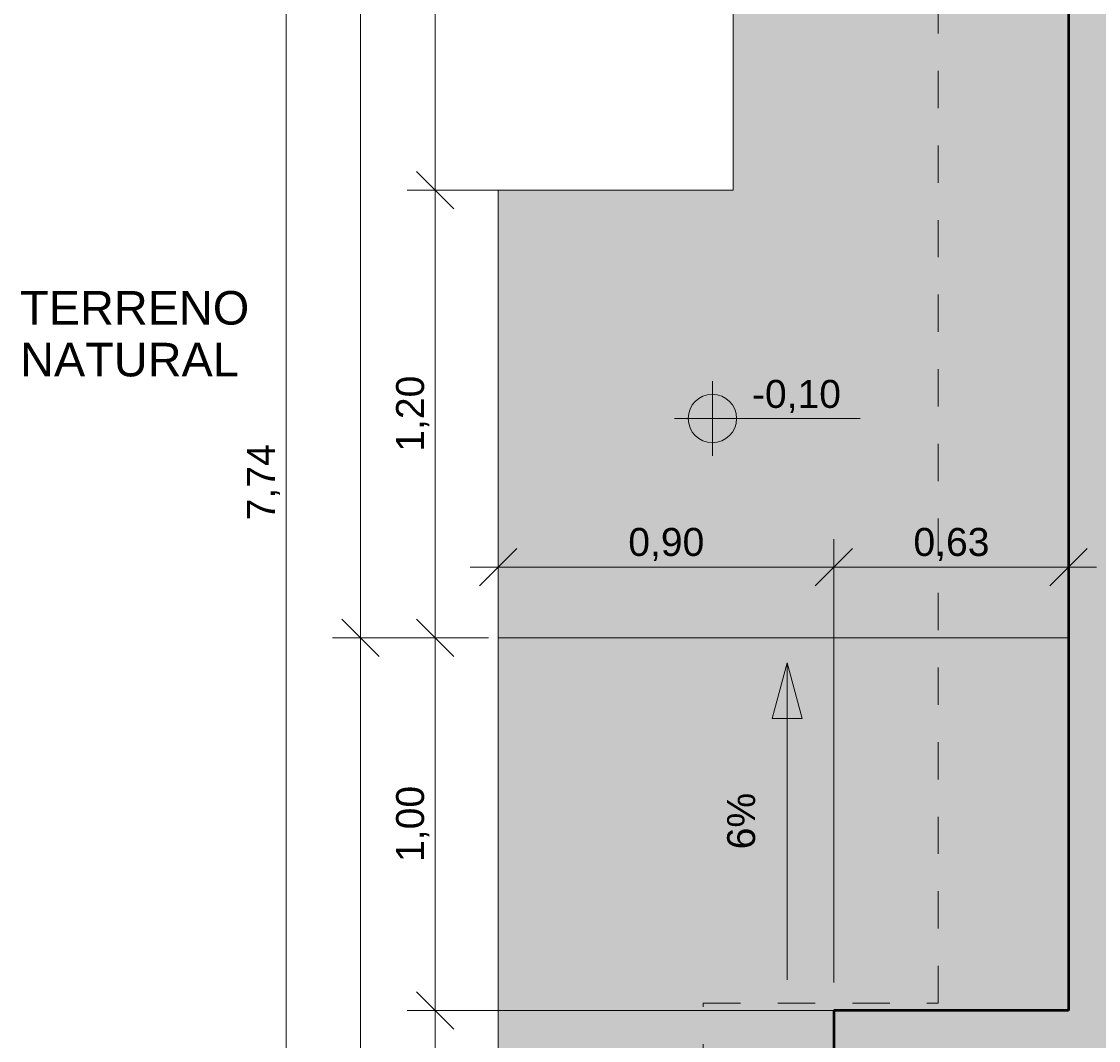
# Model space of a CAD drawing. Header units: metres. Extents: x -10.5 to 2.8, y -19.6 to -9.4.
# Tile 10 of 35: x -10.5 to -7.6, y -15.4 to -12.7. Entities that reach past the tile are written whole.
import ezdxf

# ---------------------------------------------------------------- set-up
doc = ezdxf.new("R2010")
doc.units = ezdxf.units.M
doc.linetypes.add('Projeção', pattern=[0.003969, 0.002381, -0.001587])
for name, color, linetype, lineweight in [('A-ANNO-DIMS', 7, 'Continuous', 9), ('A-ANNO-DIMS-50', 7, 'Continuous', 9), ('A-FLOR', 7, 'Continuous', 5), ('A-FLOR-OVHD', 7, 'Projeção', 5), ('A-FLOR-PATT', 7, 'Continuous', 5), ('A-WALL-PATT', 7, 'Continuous', 5), ('G-ANNO-DIMS', 7, 'Continuous', 9), ('G-ANNO-TEXT', 7, 'Continuous', 9), ('I-WALL', 7, 'Continuous', 5)]:
    doc.layers.add(name, color=color, linetype=linetype, lineweight=lineweight)
doc.styles.add('Arial_1', font='arial.ttf', dxfattribs={"height": 0.075})
doc.styles.add('Arial_3', font='arial.ttf', dxfattribs={"height": 0.09})
doc.dimstyles.new('Com_linha__ref__contínua__-_Cor_Vermelha_Arial_1_5mm', dxfattribs={"dimscale": 0.3048, "dimtxt": 0.076519, "dimasz": 0.328084, "dimexe": 0.246063, "dimexo": 0.246063, "dimgap": 0.024606, "dimtad": 1, "dimrnd": 0.01, "dimzin": 0, "dimdsep": 46, "dimtxsty": 'Arial_1', "dimblk1": 'OBLIQUE', "dimblk2": 'OBLIQUE', "dimsah": 1, "dimcen": 0.09, "dimdle": 0.246063, "dimazin": 0, "dimtfac": 1, "dimtdec": 4, "dimtix": 1, "dimtmove": 0, "dimatfit": 3, "dimfxl": 1, "dimtvp": 1, "dimtolj": 1, "dimtzin": 0, "dimarcsym": 2})
doc.dimstyles.new('Com_linha__ref__contínua__-_Cor_Vermelha_Arial_1_5mm_1', dxfattribs={"dimscale": 0.3048, "dimtxt": 0.076519, "dimasz": 0.328084, "dimexe": 0.246063, "dimexo": 0.246063, "dimgap": 0.024606, "dimtad": 1, "dimrnd": 0.01, "dimzin": 0, "dimdsep": 46, "dimtxsty": 'Arial_1', "dimblk1": 'OBLIQUE', "dimblk2": 'OBLIQUE', "dimsah": 1, "dimcen": 0.09, "dimdle": 0.246063, "dimazin": 0, "dimtfac": 1, "dimtdec": 4, "dimtix": 1, "dimtmove": 2, "dimatfit": 3, "dimfxl": 1, "dimtvp": 1, "dimtolj": 1, "dimtzin": 0, "dimarcsym": 2})

# ---------------------------------------------------------------- blocks, each defined once
blk = doc.blocks.new('DIMBLOCK36-NIVEL TERREO')
at = {"layer": 'A-ANNO-DIMS-50', "color": 242, "true_color": 0xbd2b2e}
for p, q in [((-8.3336, -14.1256), (-8.3336, -14.0506)), ((-7.7037, -14.1256), (-7.7037, -14.0506)), ((-8.3336, -14.1256), (-8.2836, -14.0756)), ((-7.7037, -14.1256), (-7.6537, -14.0756)), ((-8.4086, -14.1256), (-7.6287, -14.1256)), ((-8.3336, -14.1256), (-8.3836, -14.1756)), ((-8.3336, -14.1256), (-8.3336, -15.24)), ((-7.7037, -14.1256), (-7.7537, -14.1756)), ((-7.7037, -14.1256), (-7.7037, -14.1299))]:
    blk.add_line(p, q, dxfattribs=at)
at = {"layer": 'A-ANNO-DIMS-50', "color": 0, "insert": (-8.1199, -14.0208), "char_height": 0.075, "width": 0.242979, "attachment_point": 1, "line_spacing_factor": 0.941778, "style": 'Arial_1'}
blk.add_mtext('0,63', dxfattribs=at)
blk = doc.blocks.new('_Oblique')
at = {"color": 0, "linetype": 'ByBlock', "lineweight": -2}
blk.add_line((-0.5, -0.5), (0.5, 0.5), dxfattribs=at)
blk = doc.blocks.new('DIMBLOCK37-NIVEL TERREO')
at = {"layer": 'A-ANNO-DIMS-50', "color": 242, "true_color": 0xbd2b2e}
for p, q in [((-9.6027, -10.26), (-9.6027, -14.39)), ((-9.6027, -10.335), (-9.6527, -10.285)), ((-9.6027, -10.335), (-9.6777, -10.335)), ((-9.6027, -10.335), (-9.5527, -10.385)), ((-9.6027, -10.335), (-8.6787, -10.335)), ((-9.6027, -14.315), (-9.6527, -14.265)), ((-9.6027, -14.315), (-9.6777, -14.315)), ((-9.6027, -14.315), (-9.5527, -14.365)), ((-9.6027, -14.315), (-9.2597, -14.315))]:
    blk.add_line(p, q, dxfattribs=at)
at = {"layer": 'A-ANNO-DIMS-50', "color": 0, "insert": (-9.7076, -12.4263), "char_height": 0.075, "width": 0.242979, "attachment_point": 1, "rotation": 90, "line_spacing_factor": 0.941778, "style": 'Arial_1'}
blk.add_mtext('3,98', dxfattribs=at)
blk = doc.blocks.new('DIMBLOCK88-NIVEL TERREO')
at = {"layer": 'A-ANNO-DIMS-50', "color": 242, "true_color": 0xbd2b2e}
for p, q in [((-9.4027, -10.26), (-9.4027, -13.115)), ((-9.4027, -10.335), (-9.4527, -10.285)), ((-9.4027, -10.335), (-9.4777, -10.335)), ((-9.4027, -10.335), (-9.3527, -10.385)), ((-9.4027, -10.335), (-8.6787, -10.335)), ((-9.4027, -13.115), (-9.4527, -13.065)), ((-9.4027, -13.115), (-9.4777, -13.115)), ((-9.4027, -13.115), (-9.3527, -13.165)), ((-9.4027, -13.115), (-9.2142, -13.115))]:
    blk.add_line(p, q, dxfattribs=at)
at = {"layer": 'A-ANNO-DIMS-50', "color": 0, "insert": (-9.5076, -11.8263), "char_height": 0.075, "width": 0.242979, "attachment_point": 1, "rotation": 90, "line_spacing_factor": 0.941778, "style": 'Arial_1'}
blk.add_mtext('2,78', dxfattribs=at)
blk = doc.blocks.new('DIMBLOCK89-NIVEL TERREO')
at = {"layer": 'A-ANNO-DIMS-50', "color": 242, "true_color": 0xbd2b2e}
for p, q in [((-9.4027, -13.115), (-9.4527, -13.065)), ((-9.4027, -13.115), (-9.4777, -13.115)), ((-9.4027, -13.115), (-9.4027, -14.315)), ((-9.4027, -13.115), (-9.3527, -13.165)), ((-9.4027, -13.115), (-9.2142, -13.115)), ((-9.4027, -14.315), (-9.4527, -14.265)), ((-9.4027, -14.315), (-9.4777, -14.315)), ((-9.4027, -14.315), (-9.3527, -14.365)), ((-9.4027, -14.315), (-9.3086, -14.315))]:
    blk.add_line(p, q, dxfattribs=at)
at = {"layer": 'A-ANNO-DIMS-50', "color": 0, "insert": (-9.5076, -13.8163), "char_height": 0.075, "width": 0.242979, "attachment_point": 1, "rotation": 90, "line_spacing_factor": 0.941778, "style": 'Arial_1'}
blk.add_mtext('1,20', dxfattribs=at)
blk = doc.blocks.new('DIMBLOCK90-NIVEL TERREO')
at = {"layer": 'A-ANNO-DIMS-50', "color": 242, "true_color": 0xbd2b2e}
for p, q in [((-9.4027, -14.315), (-9.4527, -14.265)), ((-9.4027, -14.315), (-9.4777, -14.315)), ((-9.4027, -14.315), (-9.4027, -15.315)), ((-9.4027, -14.315), (-9.3527, -14.365)), ((-9.4027, -14.315), (-9.3086, -14.315)), ((-9.4027, -15.315), (-9.4527, -15.265)), ((-9.4027, -15.315), (-9.4777, -15.315)), ((-9.4027, -15.315), (-9.3527, -15.365)), ((-9.4027, -15.315), (-9.2241, -15.315))]:
    blk.add_line(p, q, dxfattribs=at)
at = {"layer": 'A-ANNO-DIMS-50', "color": 0, "insert": (-9.5076, -14.9163), "char_height": 0.075, "width": 0.242979, "attachment_point": 1, "rotation": 90, "line_spacing_factor": 0.941778, "style": 'Arial_1'}
blk.add_mtext('1,00', dxfattribs=at)
blk = doc.blocks.new('DIMBLOCK91-NIVEL TERREO')
at = {"layer": 'A-ANNO-DIMS-50', "color": 242, "true_color": 0xbd2b2e}
for p, q in [((-9.4027, -15.315), (-9.4527, -15.265)), ((-9.4027, -15.315), (-9.4777, -15.315)), ((-9.4027, -15.315), (-9.4027, -18.15)), ((-9.4027, -15.315), (-9.3527, -15.365)), ((-9.4027, -15.315), (-9.2241, -15.315)), ((-9.4027, -18.075), (-9.4527, -18.025)), ((-9.4027, -18.075), (-9.4777, -18.075)), ((-9.4027, -18.075), (-9.3527, -18.125)), ((-9.4027, -18.075), (-9.3086, -18.075))]:
    blk.add_line(p, q, dxfattribs=at)
at = {"layer": 'A-ANNO-DIMS-50', "color": 0, "insert": (-9.5076, -16.7963), "char_height": 0.075, "width": 0.242979, "attachment_point": 1, "rotation": 90, "line_spacing_factor": 0.941778, "style": 'Arial_1'}
blk.add_mtext('2,76', dxfattribs=at)
blk = doc.blocks.new('DIMBLOCK92-NIVEL TERREO')
at = {"layer": 'A-ANNO-DIMS-50', "color": 242, "true_color": 0xbd2b2e}
for p, q in [((-9.6027, -14.24), (-9.6027, -18.15)), ((-9.6027, -14.315), (-9.6527, -14.265)), ((-9.6027, -14.315), (-9.6777, -14.315)), ((-9.6027, -14.315), (-9.5527, -14.365)), ((-9.6027, -14.315), (-9.3086, -14.315)), ((-9.6027, -18.075), (-9.6527, -18.025)), ((-9.6027, -18.075), (-9.6777, -18.075)), ((-9.6027, -18.075), (-9.5527, -18.125)), ((-9.6027, -18.075), (-9.3086, -18.075))]:
    blk.add_line(p, q, dxfattribs=at)
at = {"layer": 'A-ANNO-DIMS-50', "color": 0, "insert": (-9.7076, -16.0787), "char_height": 0.075, "width": 0.242979, "attachment_point": 1, "rotation": 90, "line_spacing_factor": 0.941778, "style": 'Arial_1'}
blk.add_mtext('3,76', dxfattribs=at)
blk = doc.blocks.new('DIMBLOCK93-NIVEL TERREO')
at = {"layer": 'A-ANNO-DIMS-50', "color": 242, "true_color": 0xbd2b2e}
for p, q in [((-9.8027, -18.15), (-9.8027, -10.26)), ((-9.8027, -10.335), (-9.8527, -10.285)), ((-9.8027, -10.335), (-9.8777, -10.335)), ((-9.8027, -10.335), (-9.7527, -10.385)), ((-9.8027, -10.335), (-8.6787, -10.335)), ((-9.8027, -18.075), (-9.8527, -18.025)), ((-9.8027, -18.075), (-9.8777, -18.075)), ((-9.8027, -18.075), (-9.7527, -18.125)), ((-9.8027, -18.075), (-9.3086, -18.075))]:
    blk.add_line(p, q, dxfattribs=at)
at = {"layer": 'A-ANNO-DIMS-50', "color": 0, "insert": (-9.9076, -14.0002), "char_height": 0.075, "width": 0.242979, "attachment_point": 1, "rotation": 90, "line_spacing_factor": 0.941778, "style": 'Arial_1'}
blk.add_mtext('7,74', dxfattribs=at)
blk = doc.blocks.new('Elevações de ponto - Cota de elevação - planta-402364-NIVEL TERREO')
at = {"layer": 'G-ANNO-DIMS'}
h = blk.add_hatch(color=256, dxfattribs=at)
edge = h.paths.add_edge_path()
edge.add_line((-0.002, 0.0013), (-0.002, 0))
edge.add_line((-0.002, 0), (-0.0033, 0))
edge.add_arc((-0.002, 0), 0.0013, 90, 180, ccw=False)
h = blk.add_hatch(color=256, dxfattribs=at)
edge = h.paths.add_edge_path()
edge.add_arc((-0.002, 0), 0.0013, -90, 0, ccw=False)
edge.add_line((-0.002, -0.0013), (-0.002, 0))
edge.add_line((-0.002, 0), (-0.0007, 0))
for p, q in [((-0.002, -0.002), (-0.002, 0.002)), ((-0.002, 0.0013), (-0.002, 0)), ((-0.00403, 0), (0.005929, 0)), ((-0.002, 0), (-0.0033, 0)), ((-0.002, -0.0013), (-0.002, 0)), ((-0.002, 0), (-0.0007, 0))]:
    blk.add_line(p, q, dxfattribs=at)
blk.add_circle((-0.002, 0), 0.0013, dxfattribs=at)
for start, end in [(360, 90), (180, 270)]:
    blk.add_arc((-0.002, 0), 0.0013, start, end, dxfattribs=at)
blk = doc.blocks.new('DIMBLOCK99-NIVEL TERREO')
at = {"layer": 'A-ANNO-DIMS-50', "color": 242, "true_color": 0xbd2b2e}
for p, q in [((-9.2336, -14.1256), (-9.2336, -14.0506)), ((-8.3336, -14.1256), (-8.3336, -14.0506)), ((-9.2336, -14.1256), (-9.1836, -14.0756)), ((-8.3336, -14.1256), (-8.2836, -14.0756)), ((-9.3086, -14.1256), (-8.2586, -14.1256)), ((-9.2336, -14.1256), (-9.2836, -14.1756)), ((-9.2336, -14.1256), (-9.2336, -14.24)), ((-8.3336, -14.1256), (-8.3836, -14.1756)), ((-8.3336, -14.1256), (-8.3336, -15.24))]:
    blk.add_line(p, q, dxfattribs=at)
at = {"layer": 'A-ANNO-DIMS-50', "color": 0, "insert": (-8.8848, -14.0208), "char_height": 0.075, "width": 0.242979, "attachment_point": 1, "line_spacing_factor": 0.941778, "style": 'Arial_1'}
blk.add_mtext('0,90', dxfattribs=at)

msp = doc.modelspace()

# ---------------------------------------------------------------- hatches: boundary and pattern name
at = {"layer": 'A-FLOR-PATT', "true_color": 0xd8d8d8}
h = msp.add_hatch(color=254, dxfattribs=at)
h.paths.add_polyline_path([(1.4064, -18.075), (1.4064, -14.3149), (0.5064, -14.315), (0.5064, -16.075), (0.5264, -16.075), (0.5264, -16.175), (0.5464, -16.175), (0.5458, -17.375), (0.5264, -17.375), (0.5264, -17.475), (0.5064, -17.475), (0.5064, -18.075), (0.5697, -18.075)])
h.paths.add_polyline_path([(-8.6037, -14.315), (-7.7037, -14.315), (-7.7037, -11.235), (-7.1936, -11.235), (-7.1936, -11.215), (-7.0936, -11.215), (-7.0936, -11.195), (-5.5936, -11.1952), (-5.5936, -11.215), (-5.4936, -11.215), (-5.4936, -11.235), (-4.6836, -11.235), (-4.6836, -11.215), (-4.5836, -11.215), (-4.5836, -11.195), (-3.7836, -11.1953), (-3.7836, -11.215), (-3.6836, -11.215), (-3.6836, -11.235), (-2.8736, -11.235), (-2.8736, -11.215), (-2.7736, -11.215), (-2.7736, -11.195), (-1.2736, -11.1952), (-1.2736, -11.215), (-1.1736, -11.215), (-1.1736, -11.235), (-0.6636, -11.235), (-0.6636, -12.115), (0.2364, -12.115), (0.2364, -10.335), (-8.6037, -10.335), (-8.6037, -13.115), (-9.2336, -13.115), (-9.2336, -14.315)])
msp.add_hatch(color=254, dxfattribs=at).paths.add_polyline_path([(-8.1736, -15.315), (-7.7037, -15.315), (-7.7037, -14.315), (-9.2336, -14.315), (-9.2336, -15.315), (-8.3236, -15.315)])
h = msp.add_hatch(color=254, dxfattribs=at)
h.paths.add_polyline_path([(-8.452, -17.7611), (-8.452, -17.7611), (-8.4512, -17.7607)])
h.paths.add_polyline_path([(-8.3336, -18.075), (-8.3336, -17.7839), (-8.3346, -17.7849), (-8.354, -17.7852), (-8.3544, -17.7856), (-8.3924, -17.7859), (-8.3933, -17.7908), (-8.3955, -17.7927), (-8.3997, -17.7934), (-8.4029, -17.7944), (-8.4057, -17.796), (-8.4096, -17.7984), (-8.4125, -17.7982), (-8.4156, -17.7959), (-8.4189, -17.7942), (-8.422, -17.7933), (-8.4264, -17.7924), (-8.4283, -17.7902), (-8.4288, -17.787), (-8.4294, -17.7856), (-8.4394, -17.7851), (-8.4416, -17.7855), (-8.4447, -17.7876), (-8.4479, -17.7885), (-8.453, -17.7889), (-8.4571, -17.7879), (-8.4624, -17.7837), (-8.4646, -17.7794), (-8.4653, -17.775), (-8.4637, -17.7684), (-8.462, -17.7658), (-8.4581, -17.7627), (-8.4544, -17.7615), (-8.4499, -17.7612), (-8.4447, -17.7624), (-8.4396, -17.765), (-8.4289, -17.7637), (-8.428, -17.7593), (-8.4258, -17.7574), (-8.4222, -17.7568), (-8.4184, -17.7557), (-8.4156, -17.7541), (-8.4117, -17.7516), (-8.4088, -17.7519), (-8.4053, -17.7544), (-8.4024, -17.7559), (-8.3992, -17.7568), (-8.3949, -17.7577), (-8.393, -17.7599), (-8.3924, -17.7637), (-8.3923, -17.7645), (-8.354, -17.7648), (-8.354, -17.7652), (-8.3346, -17.7652), (-8.3336, -17.7662), (-8.3336, -15.315), (-9.2336, -15.315), (-9.2336, -18.075), (-8.8627, -18.075)])
at = {"layer": 'A-WALL-PATT', "true_color": 0x808080}
for points in [[(-7.5437, -15.315), (-7.5437, -11.395), (-7.7037, -11.395), (-7.7037, -15.315), (-7.6241, -15.315)], [(-7.7262, -15.475), (-7.7037, -15.475), (-7.7037, -15.315), (-8.1736, -15.315), (-8.1736, -15.475)], [(-6.0136, -15.475), (-4.9836, -15.475), (-4.9836, -15.315), (-7.7037, -15.315), (-7.7037, -15.475), (-6.1736, -15.475)]]:
    msp.add_hatch(color=8, dxfattribs=at).paths.add_polyline_path(points)
h = msp.add_hatch(color=8, dxfattribs=at)
h.paths.add_polyline_path([(-8.3236, -18.075), (-8.1736, -18.075), (-8.1736, -17.275), (-8.3336, -17.275), (-8.3336, -18.075)])
h.paths.add_polyline_path([(-8.3236, -15.525), (-8.1736, -15.525), (-8.1736, -15.315), (-8.3336, -15.315), (-8.3336, -15.525)])
at = {"layer": 'G-ANNO-DIMS'}
msp.add_hatch(color=256, dxfattribs=at).paths.add_polyline_path([(-8.4587, -14.3821), (-8.4989, -14.5321), (-8.4185, -14.5321)])

# ---------------------------------------------------------------- linework, layer by layer
at = {"layer": 'A-FLOR'}
for p, q in [((-8.6037, -10.335), (-8.6037, -13.115)), ((-8.6037, -13.115), (-9.2336, -13.115)), ((-9.2336, -13.115), (-9.2336, -18.075)), ((-9.2336, -14.315), (-7.7037, -14.315)), ((-8.3336, -15.315), (-9.2336, -15.315))]:
    msp.add_line(p, q, dxfattribs=at)
at = {"layer": 'A-FLOR-OVHD'}
for p, q in [((-8.0537, -15.295), (-8.0537, -11.395)), ((-8.6836, -18.105), (-8.6836, -15.295)), ((-8.6836, -15.295), (-8.0537, -15.295))]:
    msp.add_line(p, q, dxfattribs=at)
at = {"layer": 'G-ANNO-DIMS'}
for p, q in [((-8.4587, -14.3821), (-8.4989, -14.5321)), ((-8.4185, -14.5321), (-8.4587, -14.3821)), ((-8.4587, -15.2322), (-8.4587, -14.3821)), ((-8.4989, -14.5321), (-8.4185, -14.5321))]:
    msp.add_line(p, q, dxfattribs=at)
at = {"layer": 'I-WALL', "lineweight": 50}
for p, q in [((-7.7037, -11.235), (-7.7037, -15.315)), ((-8.3336, -15.315), (-8.3336, -15.525)), ((-7.7037, -15.315), (-8.3336, -15.315))]:
    msp.add_line(p, q, dxfattribs=at)

# ---------------------------------------------------------------- block references
at = {"layer": 'G-ANNO-DIMS', "xscale": 49.99999999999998, "yscale": 49.99999999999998, "zscale": 49.99999999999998}
msp.add_blockref('Elevações de ponto - Cota de elevação - planta-402364-NIVEL TERREO', (-8.5591, -13.7272), dxfattribs=at)

# ---------------------------------------------------------------- texts
at = {"layer": 'G-ANNO-DIMS', "lineweight": 18, "insert": (-8.5531, -13.6238), "char_height": 0.075, "width": 0.285563, "attachment_point": 1, "line_spacing_factor": 0.941778, "style": 'Arial_1'}
msp.add_mtext('-0,10', dxfattribs=at)
at = {"layer": 'G-ANNO-DIMS', "insert": (-8.6196, -14.8825), "char_height": 0.075, "width": 0.180887, "attachment_point": 1, "rotation": 90, "line_spacing_factor": 0.941778, "style": 'Arial_1'}
msp.add_mtext('6%', dxfattribs=at)
at = {"layer": 'G-ANNO-TEXT', "char_height": 0.09, "attachment_point": 1, "style": 'Arial_3'}
for s, insert, width in [('TERRENO ', (-10.516, -13.3854), 0.773628), ('NATURAL', (-10.516, -13.5243), 0.701477)]:
    msp.add_mtext(s, dxfattribs=dict(at, insert=insert, width=width))

# ---------------------------------------------------------------- dimensions: what is measured, and where the dimension line sits
at = {"layer": 'A-ANNO-DIMS', "color": 242, "true_color": 0xbd2b2e}
for base, p1, p2, override, picture, middle in [((-9.8027, -10.335), (-9.2336, -18.075), (-8.6037, -10.335), {"dimpost": '<>', "dimfxl": 7.765589}, 'DIMBLOCK93-NIVEL TERREO', (-9.8576, -13.8787)), ((-9.6027, -18.075), (-9.2336, -14.315), (-9.2336, -18.075), {"dimpost": '<>', "dimfxl": 3.76}, 'DIMBLOCK92-NIVEL TERREO', (-9.6576, -15.9572))]:
    dim = msp.add_linear_dim(base=base, p1=p1, p2=p2, angle=90, dimstyle='Com_linha__ref__contínua__-_Cor_Vermelha_Arial_1_5mm_1', override=override, dxfattribs=at)
    dim.commit()
    dim.dimension.update_dxf_attribs({"geometry": picture, "text_midpoint": middle, "dimtype": 160, "text_rotation": 90})
for base, p1, p2, override, picture, middle in [((-9.6027, -14.315), (-8.6037, -10.335), (-9.1847, -14.315), {"dimpost": '<>', "dimfxl": 4.022188}, 'DIMBLOCK37-NIVEL TERREO', (-9.6486, -12.325)), ((-9.4027, -13.115), (-8.6037, -10.335), (-9.1392, -13.115), {"dimpost": '<>', "dimfxl": 2.831112}, 'DIMBLOCK88-NIVEL TERREO', (-9.4485, -11.725)), ((-9.4027, -14.315), (-9.1392, -13.115), (-9.2336, -14.315), {"dimpost": '<>', "dimfxl": 1.203705}, 'DIMBLOCK89-NIVEL TERREO', (-9.4485, -13.715)), ((-9.4027, -15.315), (-9.2336, -14.315), (-9.1491, -15.315), {"dimpost": '<>', "dimfxl": 1.003563}, 'DIMBLOCK90-NIVEL TERREO', (-9.4485, -14.815)), ((-9.4027, -18.075), (-9.1491, -15.315), (-9.2336, -18.075), {"dimpost": '<>', "dimfxl": 2.761293}, 'DIMBLOCK91-NIVEL TERREO', (-9.4485, -16.695))]:
    dim = msp.add_linear_dim(base=base, p1=p1, p2=p2, angle=90, dimstyle='Com_linha__ref__contínua__-_Cor_Vermelha_Arial_1_5mm', override=override, dxfattribs=at)
    dim.commit()
    dim.dimension.update_dxf_attribs({"geometry": picture, "text_midpoint": middle})
for base, p1, p2, override, picture, middle in [((-8.3336, -14.1256), (-9.2336, -14.315), (-8.3336, -15.315), {"dimpost": '<>', "dimfxl": 1.345362}, 'DIMBLOCK99-NIVEL TERREO', (-8.7836, -14.0799)), ((-7.7037, -14.1256), (-8.3336, -15.315), (-7.7037, -14.0549), {"dimpost": '<>', "dimfxl": 1.408771}, 'DIMBLOCK36-NIVEL TERREO', (-8.0186, -14.0798))]:
    dim = msp.add_linear_dim(base=base, p1=p1, p2=p2, dimstyle='Com_linha__ref__contínua__-_Cor_Vermelha_Arial_1_5mm', override=override, dxfattribs=at)
    dim.commit()
    dim.dimension.update_dxf_attribs({"geometry": picture, "text_midpoint": middle})

doc.saveas('drawing.dxf')
